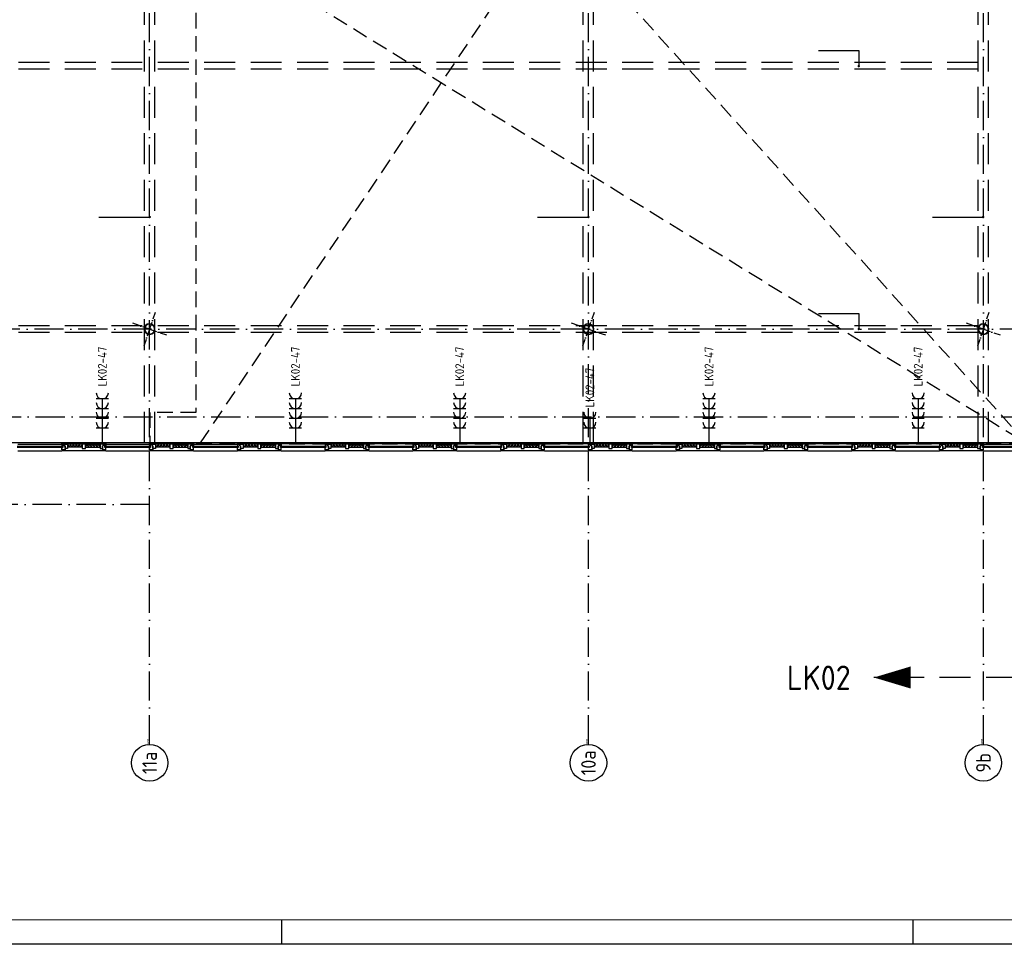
# Model space of a CAD drawing. Header units: millimetres. Extents: x 90707 to 259985, y -1262 to 84291.
# Tile 23 of 75: x 149881 to 170076, y 191 to 19153. Entities that reach past the tile are written whole.
import ezdxf
from ezdxf.enums import TextEntityAlignment as Align

# ---------------------------------------------------------------- set-up
doc = ezdxf.new("R2010")
doc.units = ezdxf.units.MM
doc.header["$LTSCALE"] = 100
for name, pattern in [('DASHDOT', [9, 6, -1.5, 0, -1.5]), ('HIDDEN', [9.525, 6.35, -3.175]), ('HIDDEN2', [4.7625, 3.175, -1.5875])]:
    doc.linetypes.add(name, pattern=pattern)
doc.layers.get('0').update_dxf_attribs({"linetype": 'CONTINUOUS'})
for name, color, linetype in [('AANSLWCD', 3, 'CONTINUOUS'), ('ABNSLWCD_ATTRIB', 2, 'CONTINUOUS'), ('AL$7----_STRAMIEN', 1, 'DASHDOT'), ('AL$8----_HULPLIJNEN', 2, 'CONTINUOUS'), ('AL21K---_ISOLATIE', 1, 'CONTINUOUS'), ('AL28----_KONSTRUKTIE', 3, 'CONTINUOUS'), ('AL31----_BUITENKOZ', 7, 'CONTINUOUS'), ('AL32----_BINNENKOZ', 7, 'CONTINUOUS'), ('ALN-----_BLOCKNAAM', 2, 'CONTINUOUS'), ('ALXOU---_GLAS', 7, 'CONTINUOUS'), ('EB62203-_ATTRIB', 2, 'CONTINUOUS'), ('EL62203-_KRACHT-WCD230', 3, 'CONTINUOUS'), ('EL6441--_DATACOM', 3, 'CONTINUOUS'), ('LIJN025', 10, 'CONTINUOUS'), ('LIJN050', 90, 'CONTINUOUS'), ('LIJN070', 130, 'CONTINUOUS'), ('MV-BINNENKOZIJN', 1, 'CONTINUOUS'), ('MV-BINNENWANDEN', 1, 'CONTINUOUS'), ('TEKST25', 1, 'CONTINUOUS'), ('TEKST35', 50, 'CONTINUOUS'), ('TEKST50', 90, 'CONTINUOUS'), ('VOLGNUMMER', 7, 'CONTINUOUS')]:
    doc.layers.add(name, color=color, linetype=linetype)
doc.styles.add('1_8', font='ISO', dxfattribs={"height": 1.8})
doc.styles.add('ISO', font='ISO.SHX')
doc.styles.add('MAATVOERING', font='iso.shx')
doc.styles.add('NORATT', font='isocp.shx')
doc.styles.add('ROMAND', font='romand')
doc.styles.get("Standard").update_dxf_attribs({"font": 'iso.shx'})

# ---------------------------------------------------------------- blocks, each defined once
blk = doc.blocks.new('ES3W2A')
for p, q in [((1.25, 2), (-1.25, 2)), ((1.25, 0), (-1.25, 0)), ((0, 2), (0, -3))]:
    blk.add_line(p, q)
for centre in [(0, 3.25), (0, 1.25)]:
    blk.add_arc(centre, 1.25, 180, 0)
at = {"style": '1_8'}
for tag, flags, p in [('VERMOGEN', 9, (-2.5, 5)), ('GROEP', 8, (0, 5)), ('SCHAK', 8, (2.5, 5)), ('GELIJK', 9, (5, 5)), ('TAL', 8, (2.5, 5)), ('KAST', 9, (7, 5))]:
    blk.add_attdef(tag, text='', height=1.8, rotation=90, dxfattribs=dict(at, flags=flags)).set_placement(p, align=Align.MIDDLE_CENTER)
at = {"style": '1_8', "width": 0.7, "flags": 8}
blk.add_attdef('DOEL', text='', height=1.8, rotation=90, dxfattribs=at).set_placement((-2.5, 5), align=Align.MIDDLE_LEFT)
at = {"style": '1_8', "flags": 9}
blk.add_attdef('M_CODE', text='', height=1.8, dxfattribs=at).set_placement((0, 0), align=Align.MIDDLE_CENTER)
blk = doc.blocks.new('A0-GE')
at = {"layer": 'LIJN025'}
for p, q in [((645.5, 0), (645.5, 5)), ((775, 0), (775, 5))]:
    blk.add_line(p, q, dxfattribs=at)
blk.add_lwpolyline([(1500, 841), (1500, 0), (0, 0), (0, 841)], close=True, dxfattribs=at)
at = {"layer": 'LIJN050', "const_width": 0.2}
blk.add_lwpolyline([(1495, 836), (25, 836), (25, 5), (1495, 5)], close=True, dxfattribs=at)
at = {"layer": 'TEKST25', "style": 'ROMAND', "width": 2.899115}
blk.add_attdef('STATUS', text='', height=2.5, dxfattribs=at).set_placement((1454, 71.5), (1493, 71.5), align=Align.FIT)
at = {"layer": 'TEKST25', "style": 'ISO'}
for tag, p in [('E', (1455.25, 66)), ('NAAM-E', (1466.75, 66)), ('DATUM-E', (1485, 66)), ('D', (1455.25, 61)), ('NAAM-D', (1466.75, 61)), ('DATUM-D', (1485, 61)), ('C', (1455.25, 56)), ('NAAM-C', (1466.75, 56)), ('DATUM-C', (1485, 56)), ('B', (1455.25, 51)), ('NAAM-B', (1466.75, 51)), ('DATUM-B', (1485, 51)), ('A', (1455.25, 46)), ('NAAM-A', (1466.75, 46)), ('DATUM-A', (1485, 46))]:
    blk.add_attdef(tag, text='', height=2.5, dxfattribs=at).set_placement(p, align=Align.CENTER)
for tag, p in [('DATUM', (1332.75, 36.25)), ('SCHAAL', (1368, 36.25)), ('GETEKEND', (1398.25, 36.25)), ('GECONTOL.', (1433, 36.25)), ('FORMAAT', (1463.25, 28.25))]:
    blk.add_attdef(tag, p, '', height=2.5, dxfattribs=at)
at = {"layer": 'TEKST35', "style": 'ISO'}
for tag, p in [('PROJECT', (1334.5, 72.5)), ('PLAATS', (1334.5, 63.5)), ('INSTALLATIE-REGEL1', (1334.5, 52.5)), ('INSTALLATIE-REGEL2', (1334.5, 43.5))]:
    blk.add_attdef(tag, p, '', height=4, dxfattribs=at)
blk.add_attdef('PROJ.NR.', text='', height=4, dxfattribs=at).set_placement((1481, 23), align=Align.CENTER)
at = {"layer": 'TEKST50', "style": 'ISO'}
blk.add_attdef('FILE-NAAM', text='', height=5, dxfattribs=at).set_placement((1473.5, 7.5), align=Align.CENTER)
blk = doc.blocks.new('ES3W4A')
at = {"color": 0, "ltscale": 0.5}
for p, q in [((1.25, 6), (-1.25, 6)), ((0, 6), (0, -3)), ((1.25, 4), (-1.25, 4)), ((1.25, 2), (-1.25, 2)), ((1.25, 0), (-1.25, 0))]:
    blk.add_line(p, q, dxfattribs=at)
at = {"color": 0}
for p, q in [((1.25, 6), (-1.25, 6)), ((0, 6), (0, -3)), ((1.25, 4), (-1.25, 4)), ((1.25, 2), (-1.25, 2)), ((1.25, 0), (-1.25, 0))]:
    blk.add_line(p, q, dxfattribs=at)
at = {"color": 0, "ltscale": 0.5}
for centre in [(0, 7.25), (0, 5.25), (0, 3.25), (0, 1.25)]:
    blk.add_arc(centre, 1.25, 180, 0, dxfattribs=at)
at = {"color": 0}
for centre in [(0, 7.25), (0, 5.25), (0, 3.25), (0, 1.25)]:
    blk.add_arc(centre, 1.25, 180, 0, dxfattribs=at)
at = {"color": 0, "ltscale": 0.5, "style": 'NORATT'}
for tag, flags, p in [('VERMOGEN', 9, (-2.5, 8.5)), ('GROEP', 8, (0, 9)), ('KAST', 9, (2.5, 8.5))]:
    blk.add_attdef(tag, text='', height=1.8, rotation=90, dxfattribs=dict(at, flags=flags)).set_placement(p, align=Align.MIDDLE)
at = {"color": 0, "style": '1_8'}
for tag, flags, p in [('VERMOGEN', 9, (-2.5, 8.5)), ('GROEP', 8, (0, 9)), ('KAST', 9, (2.5, 8.5))]:
    blk.add_attdef(tag, text='', height=1.8, rotation=90, dxfattribs=dict(at, flags=flags)).set_placement(p, align=Align.MIDDLE)
at = {"ltscale": 0.5, "style": 'NORATT', "flags": 9}
blk.add_attdef('GELIJK', text='', height=1.8, rotation=90, dxfattribs=at).set_placement((5, 9), align=Align.MIDDLE_CENTER)
at = {"color": 0, "ltscale": 0.5, "style": 'NORATT', "width": 0.7, "flags": 8}
for tag, p in [('SCHAK', (2.5, 8.625)), ('TAL', (1.5, -1.5))]:
    blk.add_attdef(tag, text='', height=1.8, rotation=90, dxfattribs=at).set_placement(p, align=Align.MIDDLE)
at = {"color": 0, "style": '1_8', "width": 0.7, "flags": 8}
for tag, p in [('SCHAK', (2.5, 8.625)), ('TAL', (1.5, -1.5))]:
    blk.add_attdef(tag, text='', height=1.8, rotation=90, dxfattribs=at).set_placement(p, align=Align.MIDDLE)
at = {"ltscale": 0.5, "style": 'NORATT', "flags": 9}
blk.add_attdef('M_CODE', text='', height=1.8, dxfattribs=at).set_placement((0, 0), align=Align.MIDDLE_CENTER)
at = {"color": 0, "ltscale": 0.5, "style": 'NORATT', "width": 0.7, "flags": 8}
blk.add_attdef('DOEL', text='', height=1.8, rotation=90, dxfattribs=at).set_placement((-2.75, -2.5), align=Align.MIDDLE_LEFT)
at = {"color": 0, "style": '1_8', "width": 0.7, "flags": 8}
blk.add_attdef('DOEL', text='', height=1.8, rotation=90, dxfattribs=at).set_placement((-2.75, -2.5), align=Align.MIDDLE_LEFT)
blk = doc.blocks.new('1011')
at = {"layer": 'AL$7----_STRAMIEN', "color": 7, "linetype": 'Continuous'}
blk.add_circle((-750, 0), 750, dxfattribs=at)
at = {"layer": 'AL$7----_STRAMIEN', "color": 3, "linetype": 'Continuous'}
blk.add_attdef('STR-NAAM', text='', height=600, rotation=360, dxfattribs=at).set_placement((-750, 0), align=Align.MIDDLE)
at = {"layer": 'ALN-----_BLOCKNAAM', "linetype": 'Continuous'}
blk.add_text('1011', height=100, dxfattribs=at).set_placement((0, 0))
blk = doc.blocks.new('A$Cca306792')
at = {"layer": 'AL$7----_STRAMIEN'}
blk.add_line((61428, 10470), (30583, 10470), dxfattribs=at)
for points in [[(61428, 5550), (61428, 47073)], [(70428, 5550), (70428, 47073)], [(78528, 5550), (78528, 47073)], [(43788, 12270), (83281, 12270)]]:
    blk.add_lwpolyline(points, dxfattribs=at)
at = {"layer": 'AL$7----_STRAMIEN', "color": 1}
blk.add_lwpolyline([(101068, 14070), (52728, 14070), (28083, 14070)], dxfattribs=at)
at = {"layer": 'AL$8----_HULPLIJNEN', "color": 8, "linetype": 'DASHDOT', "ltscale": 0.25}
for p, q in [((61428, 14070), (61549, 14417)), ((70428, 14070), (70549, 14417)), ((78528, 14070), (78649, 14417)), ((61428, 14070), (61081, 14190)), ((70428, 14070), (70081, 14190)), ((78528, 14070), (78181, 14190)), ((61428, 14070), (61308, 13722)), ((61428, 14070), (61776, 13949)), ((70428, 14070), (70308, 13722)), ((70428, 14070), (70776, 13949)), ((78528, 14070), (78408, 13722)), ((78528, 14070), (78876, 13949))]:
    blk.add_line(p, q, dxfattribs=at)
at = {"layer": 'AL21K---_ISOLATIE', "color": 8, "linetype": 'Continuous'}
for p, q in [((60045, 11709), (59745, 11709)), ((60045, 11649), (59745, 11649)), ((59775, 11649), (59749, 11709)), ((59805, 11709), (59775, 11649)), ((59835, 11649), (59805, 11709)), ((59865, 11709), (59835, 11649)), ((59895, 11649), (59865, 11709)), ((59925, 11709), (59895, 11649)), ((59955, 11649), (59925, 11709)), ((59985, 11709), (59955, 11649)), ((60015, 11649), (59985, 11709)), ((60041, 11709), (60015, 11649)), ((60112, 11709), (60411, 11709)), ((60112, 11649), (60411, 11649)), ((60116, 11649), (60142, 11709)), ((60142, 11709), (60172, 11649)), ((60172, 11649), (60202, 11709)), ((60202, 11709), (60232, 11649)), ((60232, 11649), (60262, 11709)), ((60262, 11709), (60292, 11649)), ((60292, 11649), (60321, 11709)), ((60321, 11709), (60351, 11649)), ((60351, 11649), (60381, 11709)), ((60381, 11709), (60407, 11649)), ((61845, 11709), (61545, 11709)), ((61845, 11649), (61545, 11649)), ((61575, 11649), (61549, 11709)), ((61605, 11709), (61575, 11649)), ((61635, 11649), (61605, 11709)), ((61665, 11709), (61635, 11649)), ((61695, 11649), (61665, 11709)), ((61725, 11709), (61695, 11649)), ((61755, 11649), (61725, 11709)), ((61785, 11709), (61755, 11649)), ((61815, 11649), (61785, 11709)), ((61841, 11709), (61815, 11649)), ((61912, 11709), (62211, 11709)), ((61912, 11649), (62211, 11649)), ((61916, 11649), (61942, 11709)), ((61942, 11709), (61972, 11649)), ((61972, 11649), (62002, 11709)), ((62002, 11709), (62032, 11649)), ((62032, 11649), (62062, 11709)), ((62062, 11709), (62092, 11649)), ((62092, 11649), (62121, 11709)), ((62121, 11709), (62151, 11649)), ((62151, 11649), (62181, 11709)), ((62181, 11709), (62207, 11649)), ((63645, 11709), (63345, 11709)), ((63645, 11649), (63345, 11649)), ((63375, 11649), (63349, 11709)), ((63405, 11709), (63375, 11649)), ((63435, 11649), (63405, 11709)), ((63465, 11709), (63435, 11649)), ((63495, 11649), (63465, 11709)), ((63525, 11709), (63495, 11649)), ((63555, 11649), (63525, 11709)), ((63585, 11709), (63555, 11649)), ((63615, 11649), (63585, 11709)), ((63641, 11709), (63615, 11649)), ((63712, 11709), (64011, 11709)), ((63712, 11649), (64011, 11649)), ((63716, 11649), (63742, 11709)), ((63742, 11709), (63772, 11649)), ((63772, 11649), (63802, 11709)), ((63802, 11709), (63832, 11649)), ((63832, 11649), (63862, 11709)), ((63862, 11709), (63892, 11649)), ((63892, 11649), (63921, 11709)), ((63921, 11709), (63951, 11649)), ((63951, 11649), (63981, 11709)), ((63981, 11709), (64007, 11649)), ((65445, 11709), (65145, 11709)), ((65445, 11649), (65145, 11649)), ((65175, 11649), (65149, 11709)), ((65205, 11709), (65175, 11649)), ((65235, 11649), (65205, 11709)), ((65265, 11709), (65235, 11649)), ((65295, 11649), (65265, 11709)), ((65325, 11709), (65295, 11649)), ((65355, 11649), (65325, 11709)), ((65385, 11709), (65355, 11649)), ((65415, 11649), (65385, 11709)), ((65441, 11709), (65415, 11649)), ((65512, 11709), (65811, 11709)), ((65512, 11649), (65811, 11649)), ((65516, 11649), (65542, 11709)), ((65542, 11709), (65572, 11649)), ((65572, 11649), (65602, 11709)), ((65602, 11709), (65632, 11649)), ((65632, 11649), (65662, 11709)), ((65662, 11709), (65692, 11649)), ((65692, 11649), (65721, 11709)), ((65721, 11709), (65751, 11649)), ((65751, 11649), (65781, 11709)), ((65781, 11709), (65807, 11649)), ((67245, 11709), (66945, 11709)), ((67245, 11649), (66945, 11649)), ((66975, 11649), (66949, 11709)), ((67005, 11709), (66975, 11649)), ((67035, 11649), (67005, 11709)), ((67065, 11709), (67035, 11649)), ((67095, 11649), (67065, 11709)), ((67125, 11709), (67095, 11649)), ((67155, 11649), (67125, 11709)), ((67185, 11709), (67155, 11649)), ((67215, 11649), (67185, 11709)), ((67241, 11709), (67215, 11649)), ((67312, 11709), (67611, 11709)), ((67312, 11649), (67611, 11649)), ((67316, 11649), (67342, 11709)), ((67342, 11709), (67372, 11649)), ((67372, 11649), (67402, 11709)), ((67402, 11709), (67432, 11649)), ((67432, 11649), (67462, 11709)), ((67462, 11709), (67492, 11649)), ((67492, 11649), (67521, 11709)), ((67521, 11709), (67551, 11649)), ((67551, 11649), (67581, 11709)), ((67581, 11709), (67607, 11649)), ((69045, 11709), (68745, 11709)), ((69045, 11649), (68745, 11649)), ((68775, 11649), (68749, 11709)), ((68805, 11709), (68775, 11649)), ((68835, 11649), (68805, 11709)), ((68865, 11709), (68835, 11649)), ((68895, 11649), (68865, 11709)), ((68925, 11709), (68895, 11649)), ((68955, 11649), (68925, 11709)), ((68985, 11709), (68955, 11649)), ((69015, 11649), (68985, 11709)), ((69041, 11709), (69015, 11649)), ((69112, 11709), (69411, 11709)), ((69112, 11649), (69411, 11649)), ((69116, 11649), (69142, 11709)), ((69142, 11709), (69172, 11649)), ((69172, 11649), (69202, 11709)), ((69202, 11709), (69232, 11649)), ((69232, 11649), (69262, 11709)), ((69262, 11709), (69292, 11649)), ((69292, 11649), (69321, 11709)), ((69321, 11709), (69351, 11649)), ((69351, 11649), (69381, 11709)), ((69381, 11709), (69407, 11649)), ((70845, 11709), (70545, 11709)), ((70845, 11649), (70545, 11649)), ((70575, 11649), (70549, 11709)), ((70605, 11709), (70575, 11649)), ((70635, 11649), (70605, 11709)), ((70665, 11709), (70635, 11649)), ((70695, 11649), (70665, 11709)), ((70725, 11709), (70695, 11649)), ((70755, 11649), (70725, 11709)), ((70785, 11709), (70755, 11649)), ((70815, 11649), (70785, 11709)), ((70841, 11709), (70815, 11649)), ((70912, 11709), (71211, 11709)), ((70912, 11649), (71211, 11649)), ((70916, 11649), (70942, 11709)), ((70942, 11709), (70972, 11649)), ((70972, 11649), (71002, 11709)), ((71002, 11709), (71032, 11649)), ((71032, 11649), (71062, 11709)), ((71062, 11709), (71092, 11649)), ((71092, 11649), (71121, 11709)), ((71121, 11709), (71151, 11649)), ((71151, 11649), (71181, 11709)), ((71181, 11709), (71207, 11649)), ((72645, 11709), (72345, 11709)), ((72645, 11649), (72345, 11649)), ((72375, 11649), (72349, 11709)), ((72405, 11709), (72375, 11649)), ((72435, 11649), (72405, 11709)), ((72465, 11709), (72435, 11649)), ((72495, 11649), (72465, 11709)), ((72525, 11709), (72495, 11649)), ((72555, 11649), (72525, 11709)), ((72585, 11709), (72555, 11649)), ((72615, 11649), (72585, 11709)), ((72641, 11709), (72615, 11649)), ((72712, 11709), (73011, 11709)), ((72712, 11649), (73011, 11649)), ((72716, 11649), (72742, 11709)), ((72742, 11709), (72772, 11649)), ((72772, 11649), (72802, 11709)), ((72802, 11709), (72832, 11649)), ((72832, 11649), (72862, 11709)), ((72862, 11709), (72892, 11649)), ((72892, 11649), (72921, 11709)), ((72921, 11709), (72951, 11649)), ((72951, 11649), (72981, 11709)), ((72981, 11709), (73007, 11649)), ((74445, 11709), (74145, 11709)), ((74445, 11649), (74145, 11649)), ((74175, 11649), (74149, 11709)), ((74205, 11709), (74175, 11649)), ((74235, 11649), (74205, 11709)), ((74265, 11709), (74235, 11649)), ((74295, 11649), (74265, 11709)), ((74325, 11709), (74295, 11649)), ((74355, 11649), (74325, 11709)), ((74385, 11709), (74355, 11649)), ((74415, 11649), (74385, 11709)), ((74441, 11709), (74415, 11649)), ((74512, 11709), (74811, 11709)), ((74512, 11649), (74811, 11649)), ((74516, 11649), (74542, 11709)), ((74542, 11709), (74572, 11649)), ((74572, 11649), (74602, 11709)), ((74602, 11709), (74632, 11649)), ((74632, 11649), (74662, 11709)), ((74662, 11709), (74692, 11649)), ((74692, 11649), (74721, 11709)), ((74721, 11709), (74751, 11649)), ((74751, 11649), (74781, 11709)), ((74781, 11709), (74807, 11649)), ((76245, 11709), (75945, 11709)), ((76245, 11649), (75945, 11649)), ((75975, 11649), (75949, 11709)), ((76005, 11709), (75975, 11649)), ((76035, 11649), (76005, 11709)), ((76065, 11709), (76035, 11649)), ((76095, 11649), (76065, 11709)), ((76125, 11709), (76095, 11649)), ((76155, 11649), (76125, 11709)), ((76185, 11709), (76155, 11649)), ((76215, 11649), (76185, 11709)), ((76241, 11709), (76215, 11649)), ((76312, 11709), (76611, 11709)), ((76312, 11649), (76611, 11649)), ((76316, 11649), (76342, 11709)), ((76342, 11709), (76372, 11649)), ((76372, 11649), (76402, 11709)), ((76402, 11709), (76432, 11649)), ((76432, 11649), (76462, 11709)), ((76462, 11709), (76492, 11649)), ((76492, 11649), (76521, 11709)), ((76521, 11709), (76551, 11649)), ((76551, 11649), (76581, 11709)), ((76581, 11709), (76607, 11649)), ((78045, 11709), (77745, 11709)), ((78045, 11649), (77745, 11649)), ((77775, 11649), (77749, 11709)), ((77805, 11709), (77775, 11649)), ((77835, 11649), (77805, 11709)), ((77865, 11709), (77835, 11649)), ((77895, 11649), (77865, 11709)), ((77925, 11709), (77895, 11649)), ((77955, 11649), (77925, 11709)), ((77985, 11709), (77955, 11649)), ((78015, 11649), (77985, 11709)), ((78041, 11709), (78015, 11649)), ((78112, 11709), (78411, 11709)), ((78112, 11649), (78411, 11649)), ((78116, 11649), (78142, 11709)), ((78142, 11709), (78172, 11649)), ((78172, 11649), (78202, 11709)), ((78202, 11709), (78232, 11649)), ((78232, 11649), (78262, 11709)), ((78262, 11709), (78292, 11649)), ((78292, 11649), (78321, 11709)), ((78321, 11709), (78351, 11649)), ((78351, 11649), (78381, 11709)), ((78381, 11709), (78407, 11649))]:
    blk.add_line(p, q, dxfattribs=at)
at = {"layer": 'AL28----_KONSTRUKTIE', "color": 8}
for centre, radius, start, end in [((61428, 14070), 110, 340.8893, 160.8893), ((61428, 14070), 102, 340.8893, 160.8893), ((70428, 14070), 110, 340.8893, 160.8893), ((70428, 14070), 102, 340.8893, 160.8893), ((78528, 14070), 110, 340.8893, 160.8893), ((78528, 14070), 102, 340.8893, 160.8893), ((61428, 14070), 110, 160.8893, 340.8893), ((61428, 14070), 102, 160.8893, 340.8893), ((70428, 14070), 110, 160.8893, 340.8893), ((70428, 14070), 102, 160.8893, 340.8893), ((78528, 14070), 110, 160.8893, 340.8893), ((78528, 14070), 102, 160.8893, 340.8893)]:
    blk.add_arc(centre, radius, start, end, dxfattribs=at)
at = {"layer": 'AL31----_BUITENKOZ', "color": 8}
for p, q in [((59628, 11709), (59628, 11726)), ((59628, 11726), (60528, 11726)), ((60528, 11726), (60528, 11709)), ((61428, 11709), (61428, 11726)), ((61428, 11726), (62328, 11726)), ((62328, 11726), (62328, 11709)), ((63228, 11709), (63228, 11726)), ((63228, 11726), (64128, 11726)), ((64111, 11672), (64111, 11726)), ((64111, 11726), (64128, 11726)), ((64128, 11726), (64128, 11709)), ((64128, 11726), (65028, 11726)), ((64128, 11726), (64128, 11672)), ((65028, 11709), (65028, 11726)), ((65028, 11726), (65928, 11726)), ((65045, 11726), (65028, 11726)), ((65028, 11726), (65028, 11672)), ((65045, 11672), (65045, 11726)), ((65911, 11672), (65911, 11726)), ((65911, 11726), (65928, 11726)), ((65928, 11726), (65928, 11709)), ((65928, 11726), (66828, 11726)), ((65928, 11726), (65928, 11672)), ((66828, 11709), (66828, 11726)), ((66828, 11726), (67728, 11726)), ((66845, 11726), (66828, 11726)), ((66828, 11726), (66828, 11672)), ((66845, 11672), (66845, 11726)), ((67711, 11672), (67711, 11726)), ((67711, 11726), (67728, 11726)), ((67728, 11726), (67728, 11709)), ((67728, 11726), (68628, 11726)), ((67728, 11726), (67728, 11672)), ((68628, 11709), (68628, 11726)), ((68628, 11726), (69528, 11726)), ((68645, 11726), (68628, 11726)), ((68628, 11726), (68628, 11672)), ((68645, 11672), (68645, 11726)), ((69511, 11672), (69511, 11726)), ((69511, 11726), (69528, 11726)), ((69528, 11726), (70428, 11726)), ((69528, 11726), (69528, 11709)), ((69528, 11726), (69528, 11672)), ((70428, 11709), (70428, 11726)), ((70428, 11726), (71328, 11726)), ((70445, 11726), (70428, 11726)), ((70428, 11726), (70428, 11672)), ((70445, 11672), (70445, 11726)), ((71311, 11672), (71311, 11726)), ((71311, 11726), (71328, 11726)), ((71328, 11726), (72228, 11726)), ((71328, 11726), (71328, 11709)), ((71328, 11726), (71328, 11672)), ((72228, 11709), (72228, 11726)), ((72228, 11726), (73128, 11726)), ((72245, 11726), (72228, 11726)), ((72228, 11726), (72228, 11672)), ((72245, 11672), (72245, 11726)), ((73111, 11672), (73111, 11726)), ((73111, 11726), (73128, 11726)), ((73128, 11726), (73128, 11709)), ((73128, 11726), (74028, 11726)), ((73128, 11726), (73128, 11672)), ((74028, 11709), (74028, 11726)), ((74028, 11726), (74928, 11726)), ((74045, 11726), (74028, 11726)), ((74028, 11726), (74028, 11672)), ((74045, 11672), (74045, 11726)), ((74911, 11672), (74911, 11726)), ((74911, 11726), (74928, 11726)), ((74928, 11726), (74928, 11709)), ((74928, 11726), (75828, 11726)), ((74928, 11726), (74928, 11672)), ((75828, 11709), (75828, 11726)), ((75828, 11726), (76728, 11726)), ((75845, 11726), (75828, 11726)), ((75828, 11726), (75828, 11672)), ((75845, 11672), (75845, 11726)), ((76711, 11672), (76711, 11726)), ((76711, 11726), (76728, 11726)), ((76728, 11726), (76728, 11709)), ((76728, 11726), (77628, 11726)), ((76728, 11726), (76728, 11672)), ((77628, 11709), (77628, 11726)), ((77628, 11726), (78528, 11726)), ((77645, 11726), (77628, 11726)), ((77628, 11726), (77628, 11672)), ((77645, 11672), (77645, 11726)), ((78528, 11726), (78528, 11709)), ((58728, 11709), (59628, 11709)), ((58728, 11570), (59628, 11570)), ((60528, 11709), (59628, 11709)), ((59645, 11709), (59628, 11709)), ((59628, 11709), (59628, 11672)), ((59628, 11672), (59645, 11672)), ((59628, 11595), (59628, 11642)), ((59628, 11642), (59645, 11642)), ((59695, 11595), (59628, 11595)), ((59628, 11570), (59628, 11582)), ((59628, 11582), (60528, 11582)), ((60528, 11570), (59628, 11570)), ((59638, 11582), (59638, 11595)), ((59638, 11595), (59681, 11595)), ((59681, 11582), (59638, 11582)), ((59645, 11709), (59678, 11709)), ((59645, 11642), (59645, 11709)), ((59645, 11672), (59645, 11709)), ((59678, 11709), (59678, 11676)), ((59678, 11676), (59678, 11709)), ((59678, 11709), (59745, 11709)), ((59678, 11676), (59695, 11676)), ((59695, 11676), (59678, 11676)), ((59681, 11595), (59681, 11582)), ((59695, 11676), (59695, 11595)), ((59695, 11621), (59695, 11676)), ((59745, 11621), (59695, 11621)), ((59745, 11709), (59745, 11621)), ((60045, 11709), (60045, 11621)), ((60112, 11709), (60045, 11709)), ((60045, 11621), (60112, 11621)), ((60112, 11621), (60112, 11709)), ((60411, 11709), (60411, 11621)), ((60478, 11709), (60411, 11709)), ((60411, 11621), (60461, 11621)), ((60461, 11621), (60461, 11676)), ((60461, 11676), (60478, 11676)), ((60478, 11676), (60461, 11676)), ((60461, 11676), (60461, 11595)), ((60461, 11595), (60528, 11595)), ((60475, 11595), (60475, 11582)), ((60518, 11595), (60475, 11595)), ((60475, 11582), (60518, 11582)), ((60478, 11676), (60478, 11709)), ((60511, 11709), (60478, 11709)), ((60478, 11709), (60478, 11676)), ((60511, 11672), (60511, 11709)), ((60511, 11709), (60528, 11709)), ((60511, 11642), (60511, 11709)), ((60528, 11672), (60511, 11672)), ((60528, 11642), (60511, 11642)), ((60518, 11582), (60518, 11595)), ((60528, 11709), (61428, 11709)), ((60528, 11709), (60528, 11672)), ((60528, 11595), (60528, 11642)), ((60528, 11582), (60528, 11570)), ((60528, 11570), (61428, 11570)), ((62328, 11709), (61428, 11709)), ((61445, 11709), (61428, 11709)), ((61428, 11709), (61428, 11672)), ((61428, 11672), (61445, 11672)), ((61428, 11595), (61428, 11642)), ((61428, 11642), (61445, 11642)), ((61495, 11595), (61428, 11595)), ((61428, 11570), (61428, 11582)), ((61428, 11582), (62328, 11582)), ((62328, 11570), (61428, 11570)), ((61438, 11582), (61438, 11595)), ((61438, 11595), (61481, 11595)), ((61481, 11582), (61438, 11582)), ((61445, 11672), (61445, 11709)), ((61445, 11709), (61478, 11709)), ((61445, 11642), (61445, 11709)), ((61478, 11676), (61478, 11709)), ((61478, 11709), (61545, 11709)), ((61478, 11709), (61478, 11676)), ((61495, 11676), (61478, 11676)), ((61478, 11676), (61495, 11676)), ((61481, 11595), (61481, 11582)), ((61495, 11621), (61495, 11676)), ((61495, 11676), (61495, 11595)), ((61545, 11621), (61495, 11621)), ((61545, 11709), (61545, 11621)), ((61845, 11709), (61845, 11621)), ((61912, 11709), (61845, 11709)), ((61845, 11621), (61912, 11621)), ((61912, 11621), (61912, 11709)), ((62211, 11709), (62211, 11621)), ((62278, 11709), (62211, 11709)), ((62211, 11621), (62261, 11621)), ((62261, 11621), (62261, 11676)), ((62261, 11676), (62278, 11676)), ((62278, 11676), (62261, 11676)), ((62261, 11676), (62261, 11595)), ((62261, 11595), (62328, 11595)), ((62275, 11595), (62275, 11582)), ((62318, 11595), (62275, 11595)), ((62275, 11582), (62318, 11582)), ((62278, 11676), (62278, 11709)), ((62311, 11709), (62278, 11709)), ((62278, 11709), (62278, 11676)), ((62311, 11672), (62311, 11709)), ((62311, 11709), (62328, 11709)), ((62311, 11642), (62311, 11709)), ((62328, 11672), (62311, 11672)), ((62328, 11642), (62311, 11642)), ((62318, 11582), (62318, 11595)), ((62328, 11709), (63228, 11709)), ((62328, 11709), (62328, 11672)), ((62328, 11595), (62328, 11642)), ((62328, 11582), (62328, 11570)), ((62328, 11570), (63228, 11570)), ((64128, 11709), (63228, 11709)), ((63245, 11709), (63228, 11709)), ((63228, 11709), (63228, 11672)), ((63228, 11672), (63245, 11672)), ((63228, 11595), (63228, 11642)), ((63228, 11642), (63245, 11642)), ((63295, 11595), (63228, 11595)), ((63228, 11570), (63228, 11582)), ((63228, 11582), (64128, 11582)), ((64128, 11570), (63228, 11570)), ((63238, 11582), (63238, 11595)), ((63238, 11595), (63281, 11595)), ((63281, 11582), (63238, 11582)), ((63245, 11672), (63245, 11709)), ((63245, 11709), (63278, 11709)), ((63245, 11642), (63245, 11709)), ((63278, 11709), (63278, 11676)), ((63278, 11676), (63278, 11709)), ((63278, 11709), (63345, 11709)), ((63278, 11676), (63295, 11676)), ((63295, 11676), (63278, 11676)), ((63281, 11595), (63281, 11582)), ((63295, 11676), (63295, 11595)), ((63295, 11621), (63295, 11676)), ((63345, 11621), (63295, 11621)), ((63345, 11709), (63345, 11621)), ((63645, 11709), (63645, 11621)), ((63712, 11709), (63645, 11709)), ((63645, 11621), (63712, 11621)), ((63712, 11621), (63712, 11709)), ((64011, 11709), (64011, 11621)), ((64078, 11709), (64011, 11709)), ((64011, 11621), (64061, 11621)), ((64078, 11676), (64061, 11676)), ((64061, 11676), (64061, 11597)), ((64061, 11621), (64061, 11676)), ((64061, 11676), (64078, 11676)), ((64061, 11597), (64128, 11597)), ((64075, 11597), (64075, 11582)), ((64118, 11597), (64075, 11597)), ((64075, 11582), (64118, 11582)), ((64111, 11711), (64078, 11711)), ((64078, 11711), (64078, 11676)), ((64078, 11676), (64078, 11709)), ((64111, 11642), (64111, 11711)), ((64128, 11672), (64111, 11672)), ((64128, 11642), (64111, 11642)), ((64118, 11582), (64118, 11597)), ((64128, 11597), (64128, 11642)), ((64128, 11582), (64128, 11570)), ((64128, 11570), (65028, 11570)), ((65928, 11709), (65028, 11709)), ((65028, 11672), (65045, 11672)), ((65028, 11597), (65028, 11642)), ((65028, 11642), (65045, 11642)), ((65095, 11597), (65028, 11597)), ((65028, 11570), (65028, 11582)), ((65028, 11582), (65928, 11582)), ((65928, 11570), (65028, 11570)), ((65038, 11582), (65038, 11597)), ((65038, 11597), (65081, 11597)), ((65081, 11582), (65038, 11582)), ((65045, 11711), (65078, 11711)), ((65045, 11642), (65045, 11711)), ((65078, 11711), (65078, 11676)), ((65078, 11676), (65078, 11709)), ((65078, 11709), (65145, 11709)), ((65095, 11676), (65078, 11676)), ((65078, 11676), (65095, 11676)), ((65081, 11597), (65081, 11582)), ((65095, 11621), (65095, 11676)), ((65095, 11676), (65095, 11597)), ((65145, 11621), (65095, 11621)), ((65145, 11709), (65145, 11621)), ((65445, 11709), (65445, 11621)), ((65512, 11709), (65445, 11709)), ((65445, 11621), (65512, 11621)), ((65512, 11621), (65512, 11709)), ((65811, 11709), (65811, 11621)), ((65878, 11709), (65811, 11709)), ((65811, 11621), (65861, 11621)), ((65878, 11676), (65861, 11676)), ((65861, 11676), (65861, 11597)), ((65861, 11621), (65861, 11676)), ((65861, 11676), (65878, 11676)), ((65861, 11597), (65928, 11597)), ((65875, 11597), (65875, 11582)), ((65918, 11597), (65875, 11597)), ((65875, 11582), (65918, 11582)), ((65911, 11711), (65878, 11711)), ((65878, 11711), (65878, 11676)), ((65878, 11676), (65878, 11709)), ((65911, 11642), (65911, 11711)), ((65928, 11672), (65911, 11672)), ((65928, 11642), (65911, 11642)), ((65918, 11582), (65918, 11597)), ((65928, 11597), (65928, 11642)), ((65928, 11582), (65928, 11570)), ((65928, 11570), (66828, 11570)), ((67728, 11709), (66828, 11709)), ((66828, 11672), (66845, 11672)), ((66828, 11597), (66828, 11642)), ((66828, 11642), (66845, 11642)), ((66895, 11597), (66828, 11597)), ((66828, 11570), (66828, 11582)), ((66828, 11582), (67728, 11582)), ((67728, 11570), (66828, 11570)), ((66838, 11582), (66838, 11597)), ((66838, 11597), (66881, 11597)), ((66881, 11582), (66838, 11582)), ((66845, 11711), (66878, 11711)), ((66845, 11642), (66845, 11711)), ((66878, 11711), (66878, 11676)), ((66878, 11676), (66878, 11709)), ((66878, 11709), (66945, 11709)), ((66878, 11676), (66895, 11676)), ((66895, 11676), (66878, 11676)), ((66881, 11597), (66881, 11582)), ((66895, 11676), (66895, 11597)), ((66895, 11621), (66895, 11676)), ((66945, 11621), (66895, 11621)), ((66945, 11709), (66945, 11621)), ((67245, 11709), (67245, 11621)), ((67312, 11709), (67245, 11709)), ((67245, 11621), (67312, 11621)), ((67312, 11621), (67312, 11709)), ((67611, 11709), (67611, 11621)), ((67678, 11709), (67611, 11709)), ((67611, 11621), (67661, 11621)), ((67678, 11676), (67661, 11676)), ((67661, 11676), (67661, 11597)), ((67661, 11621), (67661, 11676)), ((67661, 11676), (67678, 11676)), ((67661, 11597), (67728, 11597)), ((67675, 11597), (67675, 11582)), ((67718, 11597), (67675, 11597)), ((67675, 11582), (67718, 11582)), ((67711, 11711), (67678, 11711)), ((67678, 11711), (67678, 11676)), ((67678, 11676), (67678, 11709)), ((67711, 11642), (67711, 11711)), ((67728, 11672), (67711, 11672)), ((67728, 11642), (67711, 11642)), ((67718, 11582), (67718, 11597)), ((67728, 11597), (67728, 11642)), ((67728, 11582), (67728, 11570)), ((67728, 11570), (68628, 11570)), ((69528, 11709), (68628, 11709)), ((68628, 11672), (68645, 11672)), ((68628, 11597), (68628, 11642)), ((68628, 11642), (68645, 11642)), ((68695, 11597), (68628, 11597)), ((68628, 11570), (68628, 11582)), ((68628, 11582), (69528, 11582)), ((69528, 11570), (68628, 11570)), ((68638, 11582), (68638, 11597)), ((68638, 11597), (68681, 11597)), ((68681, 11582), (68638, 11582)), ((68645, 11711), (68678, 11711)), ((68645, 11642), (68645, 11711)), ((68678, 11711), (68678, 11676)), ((68678, 11676), (68678, 11709)), ((68678, 11709), (68745, 11709)), ((68695, 11676), (68678, 11676)), ((68678, 11676), (68695, 11676)), ((68681, 11597), (68681, 11582)), ((68695, 11621), (68695, 11676)), ((68695, 11676), (68695, 11597)), ((68745, 11621), (68695, 11621)), ((68745, 11709), (68745, 11621)), ((69045, 11709), (69045, 11621)), ((69112, 11709), (69045, 11709)), ((69045, 11621), (69112, 11621)), ((69112, 11621), (69112, 11709)), ((69411, 11709), (69411, 11621)), ((69478, 11709), (69411, 11709)), ((69411, 11621), (69461, 11621)), ((69461, 11621), (69461, 11676)), ((69461, 11676), (69478, 11676)), ((69478, 11676), (69461, 11676)), ((69461, 11676), (69461, 11597)), ((69461, 11597), (69528, 11597)), ((69475, 11597), (69475, 11582)), ((69518, 11597), (69475, 11597)), ((69475, 11582), (69518, 11582)), ((69511, 11711), (69478, 11711)), ((69478, 11711), (69478, 11676)), ((69478, 11676), (69478, 11709)), ((69511, 11642), (69511, 11711)), ((69528, 11672), (69511, 11672)), ((69528, 11642), (69511, 11642)), ((69518, 11582), (69518, 11597)), ((69528, 11597), (69528, 11642)), ((69528, 11582), (69528, 11570)), ((69528, 11570), (70428, 11570)), ((71328, 11709), (70428, 11709)), ((70428, 11672), (70445, 11672)), ((70428, 11597), (70428, 11642)), ((70428, 11642), (70445, 11642)), ((70495, 11597), (70428, 11597)), ((70428, 11570), (70428, 11582)), ((70428, 11582), (71328, 11582)), ((71328, 11570), (70428, 11570)), ((70438, 11582), (70438, 11597)), ((70438, 11597), (70481, 11597)), ((70481, 11582), (70438, 11582)), ((70445, 11711), (70478, 11711)), ((70445, 11642), (70445, 11711)), ((70478, 11711), (70478, 11676)), ((70478, 11676), (70478, 11709)), ((70478, 11709), (70545, 11709)), ((70495, 11676), (70478, 11676)), ((70478, 11676), (70495, 11676)), ((70481, 11597), (70481, 11582)), ((70495, 11621), (70495, 11676)), ((70495, 11676), (70495, 11597)), ((70545, 11621), (70495, 11621)), ((70545, 11709), (70545, 11621)), ((70845, 11709), (70845, 11621)), ((70912, 11709), (70845, 11709)), ((70845, 11621), (70912, 11621)), ((70912, 11621), (70912, 11709)), ((71211, 11709), (71211, 11621)), ((71278, 11709), (71211, 11709)), ((71211, 11621), (71261, 11621)), ((71261, 11621), (71261, 11676)), ((71261, 11676), (71278, 11676)), ((71278, 11676), (71261, 11676)), ((71261, 11676), (71261, 11597)), ((71261, 11597), (71328, 11597)), ((71275, 11597), (71275, 11582)), ((71318, 11597), (71275, 11597)), ((71275, 11582), (71318, 11582)), ((71311, 11711), (71278, 11711)), ((71278, 11711), (71278, 11676)), ((71278, 11676), (71278, 11709)), ((71311, 11642), (71311, 11711)), ((71328, 11672), (71311, 11672)), ((71328, 11642), (71311, 11642)), ((71318, 11582), (71318, 11597)), ((71328, 11597), (71328, 11642)), ((71328, 11582), (71328, 11570)), ((71328, 11570), (72228, 11570)), ((73128, 11709), (72228, 11709)), ((72228, 11672), (72245, 11672)), ((72228, 11597), (72228, 11642)), ((72228, 11642), (72245, 11642)), ((72295, 11597), (72228, 11597)), ((72228, 11570), (72228, 11582)), ((72228, 11582), (73128, 11582)), ((73128, 11570), (72228, 11570)), ((72238, 11582), (72238, 11597)), ((72238, 11597), (72281, 11597)), ((72281, 11582), (72238, 11582)), ((72245, 11711), (72278, 11711)), ((72245, 11642), (72245, 11711)), ((72278, 11711), (72278, 11676)), ((72278, 11676), (72278, 11709)), ((72278, 11709), (72345, 11709)), ((72278, 11676), (72295, 11676)), ((72295, 11676), (72278, 11676)), ((72281, 11597), (72281, 11582)), ((72295, 11676), (72295, 11597)), ((72295, 11621), (72295, 11676)), ((72345, 11621), (72295, 11621)), ((72345, 11709), (72345, 11621)), ((72645, 11709), (72645, 11621)), ((72712, 11709), (72645, 11709)), ((72645, 11621), (72712, 11621)), ((72712, 11621), (72712, 11709)), ((73011, 11709), (73011, 11621)), ((73078, 11709), (73011, 11709)), ((73011, 11621), (73061, 11621)), ((73078, 11676), (73061, 11676)), ((73061, 11676), (73061, 11597)), ((73061, 11621), (73061, 11676)), ((73061, 11676), (73078, 11676)), ((73061, 11597), (73128, 11597)), ((73075, 11597), (73075, 11582)), ((73118, 11597), (73075, 11597)), ((73075, 11582), (73118, 11582)), ((73111, 11711), (73078, 11711)), ((73078, 11711), (73078, 11676)), ((73078, 11676), (73078, 11709)), ((73111, 11642), (73111, 11711)), ((73128, 11672), (73111, 11672)), ((73128, 11642), (73111, 11642)), ((73118, 11582), (73118, 11597)), ((73128, 11597), (73128, 11642)), ((73128, 11582), (73128, 11570)), ((73128, 11570), (74028, 11570)), ((74928, 11709), (74028, 11709)), ((74028, 11672), (74045, 11672)), ((74028, 11597), (74028, 11642)), ((74028, 11642), (74045, 11642)), ((74095, 11597), (74028, 11597)), ((74028, 11570), (74028, 11582)), ((74028, 11582), (74928, 11582)), ((74928, 11570), (74028, 11570)), ((74038, 11582), (74038, 11597)), ((74038, 11597), (74081, 11597)), ((74081, 11582), (74038, 11582)), ((74045, 11711), (74078, 11711)), ((74045, 11642), (74045, 11711)), ((74078, 11711), (74078, 11676)), ((74078, 11676), (74078, 11709)), ((74078, 11709), (74145, 11709)), ((74078, 11676), (74095, 11676)), ((74095, 11676), (74078, 11676)), ((74081, 11597), (74081, 11582)), ((74095, 11676), (74095, 11597)), ((74095, 11621), (74095, 11676)), ((74145, 11621), (74095, 11621)), ((74145, 11709), (74145, 11621)), ((74445, 11709), (74445, 11621)), ((74512, 11709), (74445, 11709)), ((74445, 11621), (74512, 11621)), ((74512, 11621), (74512, 11709)), ((74811, 11709), (74811, 11621)), ((74878, 11709), (74811, 11709)), ((74811, 11621), (74861, 11621)), ((74878, 11676), (74861, 11676)), ((74861, 11676), (74861, 11597)), ((74861, 11621), (74861, 11676)), ((74861, 11676), (74878, 11676)), ((74861, 11597), (74928, 11597)), ((74875, 11597), (74875, 11582)), ((74918, 11597), (74875, 11597)), ((74875, 11582), (74918, 11582)), ((74911, 11711), (74878, 11711)), ((74878, 11711), (74878, 11676)), ((74878, 11676), (74878, 11709)), ((74911, 11642), (74911, 11711)), ((74928, 11672), (74911, 11672)), ((74928, 11642), (74911, 11642)), ((74918, 11582), (74918, 11597)), ((74928, 11597), (74928, 11642)), ((74928, 11582), (74928, 11570)), ((74928, 11570), (75828, 11570)), ((76728, 11709), (75828, 11709)), ((75828, 11672), (75845, 11672)), ((75828, 11597), (75828, 11642)), ((75828, 11642), (75845, 11642)), ((75895, 11597), (75828, 11597)), ((75828, 11570), (75828, 11582)), ((75828, 11582), (76728, 11582)), ((76728, 11570), (75828, 11570)), ((75838, 11582), (75838, 11597)), ((75838, 11597), (75881, 11597)), ((75881, 11582), (75838, 11582)), ((75845, 11711), (75878, 11711)), ((75845, 11642), (75845, 11711)), ((75878, 11711), (75878, 11676)), ((75878, 11676), (75878, 11709)), ((75878, 11709), (75945, 11709)), ((75878, 11676), (75895, 11676)), ((75895, 11676), (75878, 11676)), ((75881, 11597), (75881, 11582)), ((75895, 11676), (75895, 11597)), ((75895, 11621), (75895, 11676)), ((75945, 11621), (75895, 11621)), ((75945, 11709), (75945, 11621)), ((76245, 11709), (76245, 11621)), ((76312, 11709), (76245, 11709)), ((76245, 11621), (76312, 11621)), ((76312, 11621), (76312, 11709)), ((76611, 11709), (76611, 11621)), ((76678, 11709), (76611, 11709)), ((76611, 11621), (76661, 11621)), ((76678, 11676), (76661, 11676)), ((76661, 11676), (76661, 11597)), ((76661, 11621), (76661, 11676)), ((76661, 11676), (76678, 11676)), ((76661, 11597), (76728, 11597)), ((76675, 11597), (76675, 11582)), ((76718, 11597), (76675, 11597)), ((76675, 11582), (76718, 11582)), ((76711, 11711), (76678, 11711)), ((76678, 11711), (76678, 11676)), ((76678, 11676), (76678, 11709)), ((76711, 11642), (76711, 11711)), ((76728, 11672), (76711, 11672)), ((76728, 11642), (76711, 11642)), ((76718, 11582), (76718, 11597)), ((76728, 11597), (76728, 11642)), ((76728, 11582), (76728, 11570)), ((76728, 11570), (77628, 11570)), ((78528, 11709), (77628, 11709)), ((77628, 11672), (77645, 11672)), ((77628, 11597), (77628, 11642)), ((77628, 11642), (77645, 11642)), ((77695, 11597), (77628, 11597)), ((77628, 11570), (77628, 11582)), ((77628, 11582), (78528, 11582)), ((78528, 11570), (77628, 11570)), ((77638, 11582), (77638, 11597)), ((77638, 11597), (77681, 11597)), ((77681, 11582), (77638, 11582)), ((77645, 11711), (77678, 11711)), ((77645, 11642), (77645, 11711)), ((77678, 11711), (77678, 11676)), ((77678, 11676), (77678, 11709)), ((77678, 11709), (77745, 11709)), ((77695, 11676), (77678, 11676)), ((77678, 11676), (77695, 11676)), ((77681, 11597), (77681, 11582)), ((77695, 11621), (77695, 11676)), ((77695, 11676), (77695, 11597)), ((77745, 11621), (77695, 11621)), ((77745, 11709), (77745, 11621)), ((78045, 11709), (78045, 11621)), ((78112, 11709), (78045, 11709)), ((78045, 11621), (78112, 11621)), ((78112, 11621), (78112, 11709)), ((78411, 11709), (78411, 11621)), ((78478, 11709), (78411, 11709)), ((78411, 11621), (78461, 11621)), ((78461, 11621), (78461, 11676)), ((78461, 11676), (78478, 11676)), ((78478, 11676), (78461, 11676)), ((78461, 11676), (78461, 11595)), ((78461, 11595), (78528, 11595)), ((78475, 11595), (78475, 11582)), ((78518, 11595), (78475, 11595)), ((78475, 11582), (78518, 11582)), ((78478, 11676), (78478, 11709)), ((78511, 11709), (78478, 11709)), ((78478, 11709), (78478, 11676)), ((78511, 11672), (78511, 11709)), ((78511, 11709), (78528, 11709)), ((78511, 11642), (78511, 11709)), ((78528, 11672), (78511, 11672)), ((78528, 11642), (78511, 11642)), ((78518, 11582), (78518, 11595)), ((78528, 11709), (79428, 11709)), ((78528, 11709), (78528, 11672)), ((78528, 11595), (78528, 11642)), ((78528, 11582), (78528, 11570)), ((78528, 11570), (79428, 11570))]:
    blk.add_line(p, q, dxfattribs=at)
at = {"layer": 'AL32----_BINNENKOZ', "color": 8, "linetype": 'HIDDEN2'}
for p, q in [((62473, 11736), (79230, 36774)), ((79428, 11720), (58797, 34530)), ((62378, 21982), (62378, 12360)), ((62770, 21982), (79428, 11720)), ((62378, 12360), (61433, 12360)), ((61433, 12360), (61433, 11716)), ((61433, 11716), (79230, 11716))]:
    blk.add_line(p, q, dxfattribs=at)
at = {"layer": 'ALXOU---_GLAS', "color": 8}
for p, q in [((58711, 11672), (59645, 11672)), ((59645, 11642), (58711, 11642)), ((59645, 11672), (59645, 11642)), ((60511, 11642), (60511, 11672)), ((60511, 11672), (61445, 11672)), ((61445, 11642), (60511, 11642)), ((61445, 11672), (61445, 11642)), ((62311, 11642), (62311, 11672)), ((62311, 11672), (63245, 11672)), ((63245, 11642), (62311, 11642)), ((63245, 11672), (63245, 11642)), ((64111, 11642), (64111, 11672)), ((64111, 11672), (65045, 11672)), ((65045, 11642), (64111, 11642)), ((65045, 11672), (65045, 11642)), ((65911, 11642), (65911, 11672)), ((65911, 11672), (66845, 11672)), ((66845, 11642), (65911, 11642)), ((66845, 11672), (66845, 11642)), ((67711, 11642), (67711, 11672)), ((67711, 11672), (68645, 11672)), ((68645, 11642), (67711, 11642)), ((68645, 11672), (68645, 11642)), ((69511, 11642), (69511, 11672)), ((69511, 11672), (70445, 11672)), ((70445, 11642), (69511, 11642)), ((70445, 11672), (70445, 11642)), ((71311, 11642), (71311, 11672)), ((71311, 11672), (72245, 11672)), ((72245, 11642), (71311, 11642)), ((72245, 11672), (72245, 11642)), ((73111, 11642), (73111, 11672)), ((73111, 11672), (74045, 11672)), ((74045, 11642), (73111, 11642)), ((74045, 11672), (74045, 11642)), ((74911, 11642), (74911, 11672)), ((74911, 11672), (75845, 11672)), ((75845, 11642), (74911, 11642)), ((75845, 11672), (75845, 11642)), ((76711, 11642), (76711, 11672)), ((76711, 11672), (77645, 11672)), ((77645, 11642), (76711, 11642)), ((77645, 11672), (77645, 11642)), ((78511, 11642), (78511, 11672)), ((78511, 11672), (79445, 11672)), ((79445, 11642), (78511, 11642))]:
    blk.add_line(p, q, dxfattribs=at)
at = {"layer": 'MV-BINNENKOZIJN'}
for p, q in [((75150, 19780), (75972, 19780)), ((75972, 19780), (75972, 19462)), ((60386, 16368), (61428, 16368)), ((69384, 16368), (70426, 16368)), ((77483, 16368), (78525, 16368)), ((75150, 14390), (75972, 14390)), ((75972, 14390), (75972, 14072))]:
    blk.add_line(p, q, dxfattribs=at)
at = {"layer": 'MV-BINNENKOZIJN', "color": 2, "linetype": 'HIDDEN'}
for p, q in [((78423, 19537), (53434, 19537)), ((78423, 19402), (53434, 19402))]:
    blk.add_line(p, q, dxfattribs=at)
for points in [[(61323, 11736), (61323, 35776)], [(61533, 11736), (61533, 35776)], [(70323, 11736), (70323, 35776)], [(70533, 11736), (70533, 35776)], [(78423, 11736), (78423, 35776)], [(78633, 11736), (78633, 35776)], [(78423, 14137), (53434, 14137)], [(78423, 14002), (53434, 14002)]]:
    blk.add_lwpolyline(points, dxfattribs=at)
at = {"layer": 'MV-BINNENKOZIJN', "const_width": 25}
for points in [[(75960, 19462, 1), (75985, 19462, 1)], [(61416, 16368, 1), (61441, 16368, 1)], [(70414, 16368, 1), (70439, 16368, 1)], [(78513, 16368, 1), (78538, 16368, 1)], [(75960, 14072, 1), (75985, 14072, 1)]]:
    blk.add_lwpolyline(points, format="xyb", close=True, dxfattribs=at)
at = {"layer": 'MV-BINNENWANDEN', "color": 8}
blk.add_line((82936, 11736), (55128, 11736), dxfattribs=at)
at = {"layer": 'AL$7----_STRAMIEN', "xscale": 0.5, "yscale": 0.5, "zscale": 0.5, "rotation": 90}
for p, values in [((61428, 5550), {'STR-NAAM': '11a'}), ((70428, 5550), {'STR-NAAM': '10a'}), ((78528, 5550), {'STR-NAAM': '9b'})]:
    blk.add_blockref('1011', p, dxfattribs=at).add_auto_attribs(values)
at = {"layer": 'VOLGNUMMER', "color": 252, "linetype": 'ByBlock'}
for tag, p in [('0.28', (16187, 74214)), ('0.17', (62961, 72994)), ('0.16', (78893, 73105)), ('0.29', (35887, 72529)), ('0.18', (53124, 64542)), ('0.701', (85482, 63517)), ('0.30', (29366, 63128)), ('0.32', (36092, 63166)), ('0.12', (90689, 63024)), ('0.29A', (33165, 62745)), ('0.30', (38191, 61494)), ('0.27', (17657, 61363)), ('0.19', (61479, 61433)), ('0.14', (89762, 60088)), ('0.33', (45869, 59450)), ('0.15', (73454, 57402)), ('0.801', (112714, 57073)), ('0.25', (28058, 57013)), ('0.18A', (61029, 56759)), ('0.26A', (36299, 54851)), ('0.20', (60895, 53506)), ('0.800', (90980, 50804)), ('0.25A', (73288, 48435)), ('0.21', (58702, 48178)), ('0.300', (94483, 48257)), ('0.24', (35041, 47783)), ('0.102', (87631, 47613)), ('0.26', (18559, 46119)), ('0.203', (95795, 46197)), ('0.802', (68387, 42721)), ('0.204', (95497, 42149)), ('0.07B', (66790, 38909)), ('0.702', (95327, 36513))]:
    blk.add_attdef(tag, text='', height=250, dxfattribs=at).set_placement(p, align=Align.MIDDLE_CENTER)
at = {"layer": 'VOLGNUMMER', "color": 8, "linetype": 'ByBlock'}
blk.add_attdef('0.600', text='', height=250, dxfattribs=at).set_placement((96800, 48300), align=Align.MIDDLE_CENTER)

msp = doc.modelspace()

# ---------------------------------------------------------------- linework, layer by layer
at = {"layer": 'LIJN050'}
msp.add_lwpolyline([(167401, 5663, 0, 453, 0), (168155, 5663, 453, 453, 0)], format="xyseb", dxfattribs=at)
at = {"layer": 'LIJN070', "linetype": 'HIDDEN'}
msp.add_line((170337, 5663), (167401, 5663), dxfattribs=at)

# ---------------------------------------------------------------- block references
at = {"xscale": 100, "yscale": 100, "zscale": 100}
msp.add_blockref('A0-GE', (90707, 191), dxfattribs=at)
at = {"layer": 'AANSLWCD'}
ref = msp.add_blockref('ES3W2A', (161575, 10776, 1050), dxfattribs=dict(at, xscale=100, yscale=100, zscale=100))
ref.add_attrib('GROEP', 'LK02-47', dxfattribs={"layer": 'ABNSLWCD_ATTRIB', "color": 1, "height": 180, "rotation": 90, "style": '1_8', "flags": 8}).set_placement((161575, 11201, 1050), align=Align.MIDDLE_LEFT)
at = {"layer": 'EL62203-_KRACHT-WCD230', "ltscale": 0.5}
ref = msp.add_blockref('ES3W4A', (151575, 10776, 1050), dxfattribs=dict(at, xscale=100, yscale=100, zscale=100))
ref.add_attrib('GROEP', 'LK02-47', dxfattribs={"layer": 'EB62203-_ATTRIB', "color": 1, "ltscale": 0.5, "height": 180, "rotation": 90, "style": 'NORATT', "flags": 8}).set_placement((151575, 12041, 1050), align=Align.MIDDLE)
ref = msp.add_blockref('ES3W4A', (155536, 10776, 1050), dxfattribs=dict(at, xscale=100, yscale=100, zscale=100))
ref.add_attrib('GROEP', 'LK02-47', dxfattribs={"layer": 'EB62203-_ATTRIB', "color": 1, "ltscale": 0.5, "height": 180, "rotation": 90, "style": 'NORATT', "flags": 8}).set_placement((155536, 12041, 1050), align=Align.MIDDLE)
ref = msp.add_blockref('ES3W4A', (158905, 10776, 1050), dxfattribs=dict(at, xscale=100, yscale=100, zscale=100))
ref.add_attrib('GROEP', 'LK02-47', dxfattribs={"layer": 'EB62203-_ATTRIB', "color": 1, "ltscale": 0.5, "height": 180, "rotation": 90, "style": 'NORATT', "flags": 8}).set_placement((158905, 12041, 1050), align=Align.MIDDLE)
ref = msp.add_blockref('ES3W4A', (164018, 10776, 1050), dxfattribs=dict(at, xscale=100, yscale=100, zscale=100))
ref.add_attrib('GROEP', 'LK02-47', dxfattribs={"layer": 'EB62203-_ATTRIB', "color": 1, "ltscale": 0.5, "height": 180, "rotation": 90, "style": 'NORATT', "flags": 8}).set_placement((164018, 12041, 1050), align=Align.MIDDLE)
ref = msp.add_blockref('ES3W4A', (168309, 10776, 1050), dxfattribs=dict(at, xscale=100, yscale=100, zscale=100))
ref.add_attrib('GROEP', 'LK02-47', dxfattribs={"layer": 'EB62203-_ATTRIB', "color": 1, "ltscale": 0.5, "height": 180, "rotation": 90, "style": 'NORATT', "flags": 8}).set_placement((168309, 12041, 1050), align=Align.MIDDLE)
at = {"layer": 'EL6441--_DATACOM'}
msp.add_blockref('A$Cca306792', (91118, -1262), dxfattribs=at)

# ---------------------------------------------------------------- texts
at = {"layer": 'TEKST50', "style": 'MAATVOERING'}
msp.add_text('LK02', height=500, dxfattribs=at).set_placement((165616, 5408))

doc.saveas('drawing.dxf')
